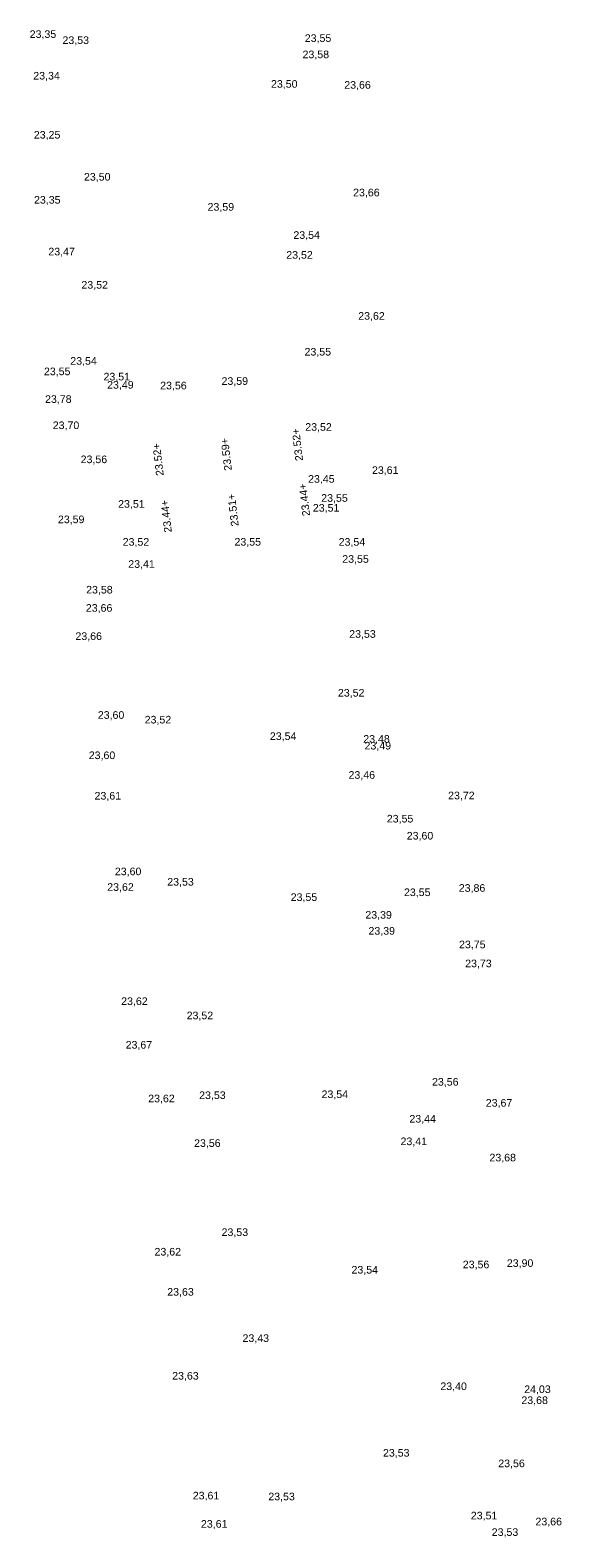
# Model space of a CAD drawing. Header units: metres. Extents: x 197719 to 197982, y 354060 to 354639.
# Tile 7 of 10: x 197753 to 197778, y 354352 to 354423. Entities that reach past the tile are written whole.
import ezdxf

# ---------------------------------------------------------------- set-up
doc = ezdxf.new("R2010")
doc.units = ezdxf.units.M
doc.layers.add('B-WE-VH-HOOGTE_BESTAAND-T', color=252, linetype='Continuous', lineweight=18)
doc.layers.add('N-WE-VH-HOOGTE_NIEUW-T', color=7, linetype='Continuous', lineweight=18)
doc.styles.add('NLCS_ISO', font='arial.ttf')

msp = doc.modelspace()

# ---------------------------------------------------------------- texts
at = {"layer": 'B-WE-VH-HOOGTE_BESTAAND-T', "style": 'NLCS_ISO'}
for s, p in [('23,35', (197752.852, 354422.91, 23.347)), ('23,53', (197754.406, 354422.621, 23.53)), ('23,55', (197765.898, 354422.719, 23.553)), ('23,58', (197765.793, 354421.948, 23.583)), ('23,34', (197753.022, 354420.938, 23.339)), ('23,50', (197764.297, 354420.549, 23.503)), ('23,66', (197767.771, 354420.503, 23.664)), ('23,25', (197753.049, 354418.14, 23.251)), ('23,50', (197755.426, 354416.149, 23.504)), ('23,35', (197753.056, 354415.059, 23.352)), ('23,59', (197761.288, 354414.724, 23.595)), ('23,66', (197768.191, 354415.404, 23.66)), ('23,54', (197765.358, 354413.39, 23.542)), ('23,47', (197753.737, 354412.607, 23.471)), ('23,52', (197765.02, 354412.45, 23.517)), ('23,52', (197755.304, 354411.031, 23.525)), ('23,62', (197768.433, 354409.559, 23.618)), ('23,55', (197765.887, 354407.862, 23.552)), ('23,55', (197753.527, 354406.931, 23.55)), ('23,54', (197754.777, 354407.427, 23.544)), ('23,51', (197756.352, 354406.683, 23.509)), ('23,49', (197756.523, 354406.295, 23.491)), ('23,56', (197759.039, 354406.26, 23.558)), ('23,59', (197761.95, 354406.473, 23.591)), ('23,78', (197753.579, 354405.62, 23.776)), ('23,70', (197753.945, 354404.378, 23.704)), ('23,52', (197765.921, 354404.298, 23.519)), ('23,56', (197755.268, 354402.764, 23.56)), ('23,61', (197769.085, 354402.251, 23.605)), ('23,61', (197769.085, 354402.251, 23.605)), ('23,45', (197766.056, 354401.837, 23.448)), ('23,51', (197757.047, 354400.652, 23.513)), ('23,51', (197766.281, 354400.467, 23.506)), ('23,55', (197766.678, 354400.934, 23.551)), ('23,59', (197754.19, 354399.92, 23.585)), ('23,52', (197757.262, 354398.853, 23.522)), ('23,55', (197762.564, 354398.857, 23.554)), ('23,54', (197767.505, 354398.853, 23.544)), ('23,41', (197757.526, 354397.805, 23.41)), ('23,55', (197767.677, 354398.043, 23.549)), ('23,58', (197755.529, 354396.589, 23.583)), ('23,66', (197755.515, 354395.725, 23.659)), ('23,66', (197755.021, 354394.388, 23.659)), ('23,53', (197768.006, 354394.491, 23.529)), ('23,52', (197767.471, 354391.706, 23.52)), ('23,60', (197756.081, 354390.653, 23.598)), ('23,52', (197758.305, 354390.432, 23.516)), ('23,54', (197764.242, 354389.651, 23.541)), ('23,48', (197768.672, 354389.52, 23.483)), ('23,49', (197768.733, 354389.199, 23.49)), ('23,60', (197755.652, 354388.744, 23.599)), ('23,46', (197767.973, 354387.812, 23.462)), ('23,61', (197755.928, 354386.826, 23.607)), ('23,72', (197772.695, 354386.839, 23.722)), ('23,72', (197772.695, 354386.839, 23.722)), ('23,55', (197769.789, 354385.741, 23.552)), ('23,60', (197770.734, 354384.934, 23.598)), ('23,60', (197756.89, 354383.243, 23.602)), ('23,53', (197759.376, 354382.751, 23.528)), ('23,62', (197756.528, 354382.503, 23.618)), ('23,55', (197765.23, 354382.025, 23.548)), ('23,55', (197770.603, 354382.255, 23.554)), ('23,86', (197773.201, 354382.458, 23.865)), ('23,39', (197768.77, 354381.185, 23.391)), ('23,39', (197768.919, 354380.427, 23.386)), ('23,75', (197773.215, 354379.782, 23.751)), ('23,73', (197773.505, 354378.884, 23.731)), ('23,62', (197757.19, 354377.095, 23.62)), ('23,52', (197760.295, 354376.419, 23.523)), ('23,67', (197757.402, 354375.027, 23.666)), ('23,53', (197760.888, 354372.641, 23.529)), ('23,54', (197766.694, 354372.686, 23.543)), ('23,56', (197771.933, 354373.275, 23.561)), ('23,62', (197758.471, 354372.486, 23.619)), ('23,67', (197774.482, 354372.278, 23.666)), ('23,44', (197770.861, 354371.525, 23.442)), ('23,41', (197770.439, 354370.456, 23.411)), ('23,56', (197760.648, 354370.374, 23.561)), ('23,68', (197774.657, 354369.687, 23.678)), ('23,53', (197761.952, 354366.153, 23.533)), ('23,62', (197758.771, 354365.227, 23.621)), ('23,54', (197768.114, 354364.371, 23.542)), ('23,56', (197773.393, 354364.622, 23.563)), ('23,90', (197775.481, 354364.687, 23.898)), ('23,63', (197759.375, 354363.325, 23.631)), ('23,43', (197762.946, 354361.133, 23.427)), ('23,63', (197759.609, 354359.349, 23.629)), ('23,40', (197772.329, 354358.853, 23.403)), ('24,03', (197776.306, 354358.712, 24.027)), ('23,68', (197776.171, 354358.191, 23.681)), ('23,53', (197769.607, 354355.7, 23.53)), ('23,56', (197775.076, 354355.199, 23.564)), ('23,61', (197760.586, 354353.673, 23.611)), ('23,53', (197764.168, 354353.631, 23.527)), ('23,51', (197773.773, 354352.726, 23.512)), ('23,61', (197760.973, 354352.332, 23.605)), ('23,53', (197774.765, 354351.945, 23.533)), ('23,66', (197776.839, 354352.444, 23.658))]:
    msp.add_text(s, height=0.36, dxfattribs=at).set_placement(p)
at = {"layer": 'N-WE-VH-HOOGTE_NIEUW-T', "char_height": 0.36, "width": 1.55998, "attachment_point": 8, "rotation": 96.71885, "style": 'NLCS_ISO'}
for s, insert in [('23.52+', (197759.123, 354402.956)), ('23.59+', (197762.357, 354403.201)), ('23.52+', (197765.73, 354403.66)), ('23.44+', (197766.064, 354401.048)), ('23.44+', (197759.508, 354400.268)), ('23.51+', (197762.679, 354400.562))]:
    msp.add_mtext(s, dxfattribs=dict(at, insert=insert))

doc.saveas('drawing.dxf')
